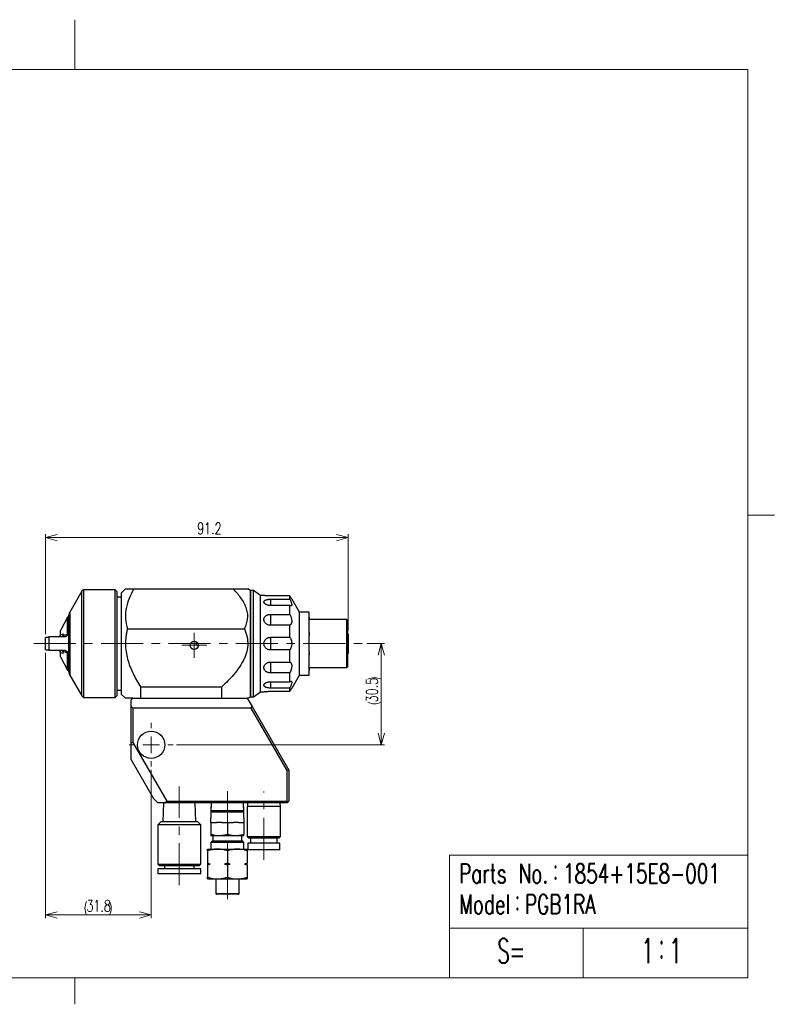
# Model space of a CAD drawing. Header units: millimetres. Extents: x 0 to 422, y 0 to 297.
# Tile 3 of 3: x 192 to 422, y 0 to 297. Entities that reach past the tile are written whole.
import ezdxf

# ---------------------------------------------------------------- set-up
doc = ezdxf.new("R2010")
doc.units = ezdxf.units.MM
doc.linetypes.add('CENTERX2', pattern=[20.32, 12.7, -2.54, 2.54, -2.54])
doc.styles.add('SLDTEXTSTYLE0', font='TXT', dxfattribs={"width": 0.5775, "bigfont": 'bigfont'})
doc.styles.add('SLDTEXTSTYLE1', font='TXT', dxfattribs={"width": 0.7, "bigfont": 'bigfont'})
doc.dimstyles.new('SLDDIMSTYLE0', dxfattribs={"dimtxt": 3.5, "dimasz": 3.5, "dimexe": 0, "dimexo": 0.0625, "dimgap": 0.875, "dimtad": 3, "dimdec": 8, "dimrnd": 1e-09, "dimzin": 12, "dimdsep": 46, "dimtxsty": 'SLDTEXTSTYLE1', "dimblk1": 'OPEN30', "dimblk2": 'OPEN30', "dimsah": 1, "dimcen": 0.09, "dimadec": 0, "dimazin": 3, "dimtfac": 1, "dimtdec": 1, "dimtofl": 0, "dimtmove": 0, "dimatfit": 3, "dimldrblk": 'OPEN30', "dimfxl": 1, "dimfrac": 2, "dimtolj": 1, "dimtzin": 12, "dimarcsym": 0})
doc.dimstyles.new('SLDDIMSTYLE1', dxfattribs={"dimtxt": 3.5, "dimasz": 3.5, "dimexe": 0, "dimexo": 0.0625, "dimgap": 0.875, "dimtad": 3, "dimdec": 1, "dimrnd": 1e-09, "dimzin": 12, "dimdsep": 46, "dimtxsty": 'SLDTEXTSTYLE1', "dimblk1": 'OPEN30', "dimblk2": 'OPEN30', "dimsah": 1, "dimcen": 0.09, "dimadec": 0, "dimazin": 3, "dimtfac": 1, "dimtdec": 1, "dimtofl": 0, "dimtmove": 0, "dimatfit": 3, "dimldrblk": 'OPEN30', "dimfxl": 1, "dimfrac": 2, "dimtolj": 1, "dimtzin": 12, "dimarcsym": 0})

# ---------------------------------------------------------------- blocks, each defined once
blk = doc.blocks.new('_Open30')
at = {"color": 0, "linetype": 'ByBlock', "lineweight": -2}
for p, q in [((-1, 0.267949), (0, 0)), ((0, 0), (-1, -0.267949)), ((0, 0), (-1, 0))]:
    blk.add_line(p, q, dxfattribs=at)
blk = doc.blocks.new('_D')
at = {"color": 7, "linetype": 'Continuous', "lineweight": 0}
for p, q in [((297.05, 108.8), (302.42, 108.8)), ((301.42, 108.8), (301.42, 78.3)), ((239.64, 78.3), (302.42, 78.3))]:
    blk.add_line(p, q, dxfattribs=at)
at = {"color": 7, "linetype": 'Continuous', "lineweight": 18}
for centre, start, end in [((299.38, 93.97), 63.4349, 116.5651), ((299.38, 95.18), 243.4349, 296.5651)]:
    blk.add_arc(centre, 4.55, start, end, dxfattribs=at)
at = {"color": 7, "linetype": 'Continuous', "lineweight": 18, "xscale": 3.5, "yscale": 3.5}
for p, rotation in [((301.42, 108.8), 90), ((301.42, 78.3), 270)]:
    blk.add_blockref('_Open30', p, dxfattribs=dict(at, rotation=rotation))
at = {"color": 7, "linetype": 'Continuous', "lineweight": 18, "insert": (296.9, 91.11), "char_height": 3.5, "attachment_point": 1, "rotation": 90, "style": 'SLDTEXTSTYLE1'}
blk.add_mtext('30.5', dxfattribs=at)
blk = doc.blocks.new('_D_1')
at = {"color": 7, "linetype": 'Continuous', "lineweight": 0}
for p, q in [((200.21, 105.97), (200.21, 25.95)), ((232.04, 70.7), (232.04, 25.95)), ((232.04, 26.95), (200.21, 26.95))]:
    blk.add_line(p, q, dxfattribs=at)
at = {"color": 7, "linetype": 'Continuous', "lineweight": 18}
for centre, start, end in [((216.63, 28.98), 153.4349, 206.5651), ((215.42, 28.98), 333.4349, 26.5651)]:
    blk.add_arc(centre, 4.55, start, end, dxfattribs=at)
at = {"color": 7, "linetype": 'Continuous', "lineweight": 18, "xscale": 3.5, "yscale": 3.5, "rotation": 180}
blk.add_blockref('_Open30', (200.21, 26.95), dxfattribs=at)
at = {"color": 7, "linetype": 'Continuous', "lineweight": 18, "xscale": 3.5, "yscale": 3.5}
blk.add_blockref('_Open30', (232.04, 26.95), dxfattribs=at)
at = {"color": 7, "linetype": 'Continuous', "lineweight": 18, "insert": (212.55, 31.46), "char_height": 3.5, "attachment_point": 1, "style": 'SLDTEXTSTYLE1'}
blk.add_mtext('31.8', dxfattribs=at)
blk = doc.blocks.new('_D_2')
at = {"color": 7, "linetype": 'Continuous', "lineweight": 0}
for p, q in [((200.21, 111.62), (200.21, 141.79)), ((291.42, 140.79), (200.21, 140.79)), ((291.42, 112.8), (291.42, 141.79))]:
    blk.add_line(p, q, dxfattribs=at)
at = {"color": 7, "linetype": 'Continuous', "lineweight": 18, "xscale": 3.5, "yscale": 3.5, "rotation": 180}
blk.add_blockref('_Open30', (200.21, 140.79), dxfattribs=at)
at = {"color": 7, "linetype": 'Continuous', "lineweight": 18, "xscale": 3.5, "yscale": 3.5}
blk.add_blockref('_Open30', (291.42, 140.79), dxfattribs=at)
at = {"color": 7, "linetype": 'Continuous', "lineweight": 18, "insert": (245.92, 145.3), "char_height": 3.5, "attachment_point": 1, "style": 'SLDTEXTSTYLE1'}
blk.add_mtext('91.2', dxfattribs=at)
blk = doc.blocks.new('SW_CENTERMARKSYMBOL_0')
at = {"color": 0, "linetype": 'Continuous', "lineweight": 18}
for p, q in [((0, 5), (0, 6.6)), ((-5, 0), (-6.6, 0)), ((0, 0), (-2.5, 0)), ((0, 0), (0, 2.5)), ((0, 0), (0, -2.5)), ((0, 0), (2.5, 0)), ((5, 0), (6.6, 0)), ((0, -5), (0, -6.6))]:
    blk.add_line(p, q, dxfattribs=at)
blk = doc.blocks.new('SW_CENTERMARKSYMBOL_1')
at = {"color": 0, "linetype": 'Continuous', "lineweight": 18}
for p, q in [((0, 2.5), (0, 3.75)), ((-2.5, 0), (-3.75, 0)), ((0, 0), (-2.5, 0)), ((0, 0), (0, 2.5)), ((0, 0), (0, -2.5)), ((0, 0), (2.5, 0)), ((2.5, 0), (3.75, 0)), ((0, -2.5), (0, -3.75))]:
    blk.add_line(p, q, dxfattribs=at)

msp = doc.modelspace()

# ---------------------------------------------------------------- linework, layer by layer
at = {"color": 178, "linetype": 'Continuous', "lineweight": 18}
for p, q in [((209, 282), (209, 297)), ((412, 147.5), (420, 147.5)), ((209, 8), (209, 0))]:
    msp.add_line(p, q, dxfattribs=at)
at = {"color": 7, "linetype": 'Continuous', "lineweight": 18}
for p, q in [((20, 282), (412, 282)), ((412, 8), (412, 282)), ((322, 45), (322, 8)), ((322, 45), (412, 45)), ((322, 23), (412, 23)), ((362.29771337, 23), (362.29771337, 8)), ((20, 8), (412, 8))]:
    msp.add_line(p, q, dxfattribs=at)
at = {"color": 7, "linetype": 'Continuous', "lineweight": 25}
for p, q in [((211.59405819, 125.04524442), (211.12085311, 124.57203934)), ((221.20826874, 125.04524442), (211.59405819, 125.04524442)), ((211.59405819, 125.04524442), (211.59405819, 92.54524442)), ((221.70826874, 124.54524442), (221.20826874, 125.04524442)), ((221.20826874, 124.74217437), (221.20826874, 125.04524442)), ((221.20826874, 92.54524442), (221.20826874, 124.74217437)), ((224.28624464, 125.29524442), (223.03624464, 124.04524442)), ((226.83880352, 125.29524442), (256.74905756, 125.29524442)), ((262.03624464, 124.79524442), (261.17021924, 125.29524442)), ((262.89402263, 124.79524442), (262.03624464, 124.79524442)), ((262.03624464, 92.79524442), (262.03624464, 124.79524442)), ((262.03624464, 124.79524442), (262.03624464, 108.79524442)), ((265.03624464, 123.29524442), (262.89402263, 124.79524442)), ((262.89402263, 92.79524442), (262.89402263, 124.79524442)), ((211.12085311, 124.57203934), (207.47621793, 118.25934603)), ((211.12085311, 124.27779478), (211.12085311, 124.57203934)), ((211.12085311, 93.0184495), (211.12085311, 124.27779478)), ((221.70826874, 124.54524442), (221.70826874, 124.2514996)), ((221.70826874, 124.2514996), (221.70826874, 93.04524442)), ((223.03624464, 122.79524442), (221.70826874, 122.79524442)), ((223.03624464, 124.04524442), (223.03624464, 108.79524442)), ((266.0389979, 123.29524442), (265.03624464, 123.29524442)), ((265.03624464, 94.29524442), (265.03624464, 123.29524442)), ((273.8494933, 123.17024442), (268.03624464, 123.17024442)), ((268.03624464, 122.19427736), (273.8494933, 122.19427736)), ((273.8494933, 122.19427736), (273.8494933, 123.17024442)), ((276.73624464, 118.29524442), (274.4230251, 122.3018582)), ((273.8494933, 120.29444184), (268.03624464, 120.29444184)), ((273.8494933, 117.62805024), (273.8494933, 120.29444184)), ((206.83510647, 116.79524442), (204.70826874, 112.79524442)), ((207.20826874, 116.79524442), (206.83510647, 116.79524442)), ((206.83510647, 111.66981518), (206.83510647, 116.79524442)), ((207.20826874, 100.3311428), (207.20826874, 117.25934603)), ((268.03624464, 117.62805024), (273.8494933, 117.62805024)), ((268.03624464, 117.62805024), (268.03624464, 114.3374386)), ((279.73524464, 118.29524442), (276.73624464, 118.29524442)), ((276.73624464, 99.29524442), (276.73624464, 118.29524442)), ((279.73524464, 118.29524442), (279.73524464, 118.2820774)), ((279.73624464, 118.2820774), (279.73524464, 118.2820774)), ((279.73524464, 116.76414615), (279.73624464, 116.76414615)), ((279.73524464, 116.76414615), (279.73524464, 116.1763609)), ((279.73624464, 116.1763609), (279.73524464, 116.1763609)), ((279.73624464, 116.76414615), (279.73624464, 118.2820774)), ((279.73624464, 116.1763609), (279.73624464, 116.76414615)), ((279.73624464, 112.20236529), (279.73624464, 116.1763609)), ((291.03624464, 116.04524442), (279.73624464, 116.04524442)), ((291.23624464, 115.84524442), (291.03624464, 116.04524442)), ((291.03624464, 101.54524442), (291.03624464, 116.04524442)), ((291.23624464, 115.84524442), (291.23624464, 101.74524442)), ((224.86830162, 113.21640609), (260.16206698, 113.21640609)), ((273.8494933, 114.3374386), (268.03624464, 114.3374386)), ((273.8494933, 110.69507994), (273.8494933, 114.3374386)), ((200.20826874, 106.96950054), (200.20826874, 110.62098829)), ((201.20826874, 110.79524442), (201.20826874, 106.79524442)), ((205.7766323, 110.79524442), (201.20826874, 110.79524442)), ((204.64796136, 111.35328996), (204.44484939, 110.79524442)), ((204.70826874, 111.44099573), (204.70826874, 112.79524442)), ((204.70826874, 110.79524442), (204.70826874, 111.44099573)), ((205.61543017, 111.64177122), (205.27282114, 111.09951754)), ((268.03624464, 110.69507994), (273.8494933, 110.69507994)), ((268.03624464, 110.69507994), (268.03624464, 106.8954089)), ((279.73524464, 112.20236529), (279.73624464, 112.20236529)), ((279.73524464, 112.20236529), (279.73524464, 111.25130877)), ((279.73624464, 111.58324412), (279.73524464, 111.58324412)), ((279.73624464, 111.25130877), (279.73524464, 111.25130877)), ((279.73624464, 111.58324412), (279.73624464, 112.20236529)), ((279.73624464, 106.33918006), (279.73624464, 111.25130877)), ((291.41624464, 111.79524442), (291.23624464, 111.79524442)), ((291.41624464, 111.79524442), (291.41624464, 108.79524442)), ((223.03624464, 108.79524442), (223.03624464, 93.54524442)), ((262.03624464, 108.79524442), (262.03624464, 92.79524442)), ((291.41624464, 108.79524442), (291.41624464, 105.79524442)), ((201.20826874, 106.79524442), (205.7766323, 106.79524442)), ((204.44484939, 106.79524442), (204.64796136, 106.23719887)), ((204.70826874, 106.14949311), (204.70826874, 106.79524442)), ((204.70826874, 104.79524442), (204.70826874, 106.14949311)), ((204.70826874, 104.79524442), (206.83510647, 100.79524442)), ((205.61543017, 105.94871762), (205.27282114, 106.49097129)), ((206.83510647, 100.79524442), (206.83510647, 105.92067366)), ((273.8494933, 106.8954089), (268.03624464, 106.8954089)), ((273.8494933, 103.25305024), (273.8494933, 106.8954089)), ((279.73524464, 106.33918006), (279.73624464, 106.33918006)), ((279.73524464, 106.33918006), (279.73524464, 105.38812355)), ((279.73524464, 106.00724472), (279.73624464, 106.00724472)), ((279.73624464, 105.38812355), (279.73524464, 105.38812355)), ((279.73624464, 105.38812355), (279.73624464, 106.00724472)), ((279.73624464, 101.41412794), (279.73624464, 105.38812355)), ((291.23624464, 105.79524442), (291.41624464, 105.79524442)), ((268.03624464, 103.25305024), (273.8494933, 103.25305024)), ((268.03624464, 103.25305024), (268.03624464, 99.9624386)), ((279.73524464, 101.41412794), (279.73624464, 101.41412794)), ((279.73524464, 101.41412794), (279.73524464, 100.82634269)), ((279.73624464, 101.54524442), (291.03624464, 101.54524442)), ((279.73624464, 100.82634269), (279.73624464, 101.41412794)), ((291.03624464, 101.54524442), (291.23624464, 101.74524442)), ((206.83510647, 100.79524442), (207.20826874, 100.79524442)), ((207.47621793, 99.3311428), (211.12085311, 93.0184495)), ((273.8494933, 99.9624386), (268.03624464, 99.9624386)), ((273.8494933, 97.296047), (273.8494933, 99.9624386)), ((274.4230251, 95.28863064), (276.73624464, 99.29524442)), ((276.73624464, 99.29524442), (279.73524464, 99.29524442)), ((279.73624464, 100.82634269), (279.73524464, 100.82634269)), ((279.73524464, 99.30841144), (279.73624464, 99.30841144)), ((279.73524464, 99.30841144), (279.73524464, 99.29524442)), ((279.73624464, 99.30841144), (279.73624464, 100.82634269)), ((228.78624464, 95.80486336), (228.78624464, 92.29524442)), ((228.78624464, 95.80486336), (253.3759906, 95.80486336)), ((253.3759906, 92.29524442), (253.3759906, 95.80486336)), ((268.03624464, 97.296047), (273.8494933, 97.296047)), ((273.8494933, 95.39621148), (268.03624464, 95.39621148)), ((273.8494933, 94.42024442), (273.8494933, 95.39621148)), ((211.12085311, 93.0184495), (211.59405819, 92.54524442)), ((211.59405819, 92.54524442), (221.20826874, 92.54524442)), ((221.20826874, 92.54524442), (221.70826874, 93.04524442)), ((221.70826874, 94.79524442), (223.03624464, 94.79524442)), ((223.03624464, 93.54524442), (224.28624464, 92.29524442)), ((226.53624464, 92.29524442), (226.03624464, 91.79524442)), ((226.53624464, 92.29524442), (261.03624464, 92.29524442)), ((261.03624464, 92.29524442), (262.47962031, 89.79524442)), ((261.17021924, 92.29524442), (262.03624464, 92.79524442)), ((262.03624464, 92.79524442), (262.89402263, 92.79524442)), ((262.89402263, 92.79524442), (265.03624464, 94.29524442)), ((265.03624464, 94.29524442), (266.0389979, 94.29524442)), ((268.03624464, 94.42024442), (273.8494933, 94.42024442)), ((226.03624464, 89.79524442), (226.03624464, 91.79524442)), ((226.03624464, 78.79524442), (226.03624464, 89.79524442)), ((226.03624464, 89.79524442), (226.53624464, 89.29524442)), ((226.53624464, 89.29524442), (226.53624464, 78.92921901)), ((262.19094518, 89.29524442), (226.53624464, 89.29524442)), ((262.19094518, 89.29524442), (262.47962031, 89.79524442)), ((273.03624464, 70.51063473), (262.19094518, 89.29524442)), ((262.47962031, 89.79524442), (273.53624464, 70.64460932)), ((226.53624464, 78.92921901), (226.03624464, 78.79524442)), ((226.03624464, 73.79524442), (226.03624464, 78.79524442)), ((226.53624464, 78.92921901), (236.71722462, 61.29524442)), ((232.85878544, 61.97825712), (226.03624464, 73.79524442)), ((273.53624464, 70.64460932), (273.03624464, 70.51063473)), ((273.03624464, 61.29524442), (273.03624464, 70.51063473)), ((273.53624464, 70.64460932), (273.53624464, 61.29524442)), ((232.85878544, 61.97825712), (234.04179814, 60.79524442)), ((236.42854949, 60.79524442), (234.04179814, 60.79524442)), ((235.72366548, 60.79524442), (235.54653958, 55.15900696)), ((236.42854949, 60.79524442), (236.71722462, 61.29524442)), ((273.03624464, 60.79524442), (236.42854949, 60.79524442)), ((236.71722462, 61.29524442), (273.03624464, 61.29524442)), ((245.52594971, 55.15900696), (245.34882381, 60.79524442)), ((250.13954002, 60.79524442), (249.95131799, 54.80592251)), ((250.15086145, 60.79524442), (250.07624496, 58.4209092)), ((259.99624433, 58.4209092), (259.92162784, 60.79524442)), ((260.12117129, 54.80592251), (259.93294927, 60.79524442)), ((261.0501182, 59.63844065), (261.03624464, 59.62456709)), ((261.03624464, 59.62456709), (261.03624464, 50.62456709)), ((268.53624464, 59.62456709), (261.03624464, 59.62456709)), ((261.08647222, 60.79524442), (261.0501182, 59.63844065)), ((268.52930786, 59.63844065), (261.0501182, 59.63844065)), ((271.02237109, 59.63844065), (268.52930786, 59.63844065)), ((271.03624464, 59.62456709), (268.53624464, 59.62456709)), ((271.02237109, 59.63844065), (270.98601706, 60.79524442)), ((271.03624464, 59.62456709), (271.02237109, 59.63844065)), ((271.03624464, 50.62456709), (271.03624464, 59.62456709)), ((273.28624464, 61.04524442), (273.03624464, 61.29524442)), ((273.28624464, 61.04524442), (273.03624464, 60.79524442)), ((273.53624464, 61.29524442), (273.28624464, 61.04524442)), ((250.07624496, 58.4209092), (250.54554452, 57.92115592)), ((250.07624496, 58.4209092), (259.99624433, 58.4209092)), ((259.52694476, 57.92115592), (250.54554452, 57.92115592)), ((259.52694476, 57.92115592), (259.99624433, 58.4209092)), ((235.03624464, 55.15900696), (234.03624464, 54.15900696)), ((234.03624464, 54.15900696), (234.03624464, 42.25900696)), ((240.53624464, 54.15900696), (234.03624464, 54.15900696)), ((235.03624464, 55.15900696), (240.53624464, 55.15900696)), ((240.53624464, 55.15900696), (246.03624464, 55.15900696)), ((247.03624464, 54.15900696), (240.53624464, 54.15900696)), ((247.03624464, 54.15900696), (246.03624464, 55.15900696)), ((247.03624464, 42.25900696), (247.03624464, 54.15900696)), ((250.03624464, 54.80592251), (249.95131799, 54.80592251)), ((250.03624464, 54.80592251), (250.03624464, 51.25250449)), ((250.03624464, 54.80592251), (251.73477145, 54.80592251)), ((253.33771783, 54.80592251), (251.73477145, 54.80592251)), ((253.33771783, 54.80592251), (255.03624464, 54.80592251)), ((255.03624464, 54.80592251), (255.03624464, 51.25250449)), ((255.03624464, 54.80592251), (256.73477145, 54.80592251)), ((258.33771783, 54.80592251), (256.73477145, 54.80592251)), ((258.33771783, 54.80592251), (260.03624464, 54.80592251)), ((260.03624464, 54.80592251), (260.03624464, 51.25250449)), ((260.12117129, 54.80592251), (260.03624464, 54.80592251)), ((252.53624464, 50.80592251), (250.03624464, 50.80592251)), ((250.68624464, 50.80592251), (250.68624464, 49.30592251)), ((257.53624464, 50.80592251), (252.53624464, 50.80592251)), ((260.03624464, 50.80592251), (257.53624464, 50.80592251)), ((259.38624464, 49.30592251), (259.38624464, 50.80592251)), ((261.03624464, 50.62456709), (261.53624464, 50.12456709)), ((261.03624464, 50.62456709), (271.03624464, 50.62456709)), ((270.53624464, 50.12456709), (271.03624464, 50.62456709)), ((250.53624464, 49.30592251), (250.03624464, 48.80592251)), ((250.03624464, 48.80592251), (250.03624464, 46.80592251)), ((260.03624464, 48.80592251), (250.03624464, 48.80592251)), ((250.53624464, 49.30592251), (259.53624464, 49.30592251)), ((260.03624464, 48.80592251), (259.53624464, 49.30592251)), ((260.03624464, 46.80592251), (260.03624464, 48.80592251)), ((261.18624464, 48.62456709), (261.18624464, 46.62456709)), ((268.46124464, 48.62456709), (261.18624464, 48.62456709)), ((270.53624464, 50.12456709), (261.53624464, 50.12456709)), ((262.03624464, 50.12456709), (262.03624464, 48.62456709)), ((270.88624464, 48.62456709), (268.46124464, 48.62456709)), ((270.03624464, 48.62456709), (270.03624464, 50.12456709)), ((270.88624464, 46.62456709), (270.88624464, 48.62456709)), ((249.03624464, 46.80592251), (252.03624464, 46.80592251)), ((249.03624464, 46.27002412), (249.03624464, 42.55314576)), ((252.03624464, 46.80592251), (258.03624464, 46.80592251)), ((255.03624464, 46.27002412), (255.03624464, 42.55314576)), ((258.03624464, 46.80592251), (261.03624464, 46.80592251)), ((261.03624464, 46.27002412), (261.03624464, 42.55314576)), ((268.46124464, 46.62456709), (261.18624464, 46.62456709)), ((270.88624464, 46.62456709), (268.46124464, 46.62456709)), ((234.03624464, 42.25900696), (234.53624464, 41.75900696)), ((234.03624464, 42.25900696), (247.03624464, 42.25900696)), ((246.53624464, 41.75900696), (234.53624464, 41.75900696)), ((236.03624464, 41.75900696), (236.03624464, 40.85900696)), ((245.03624464, 40.85900696), (245.03624464, 41.75900696)), ((246.53624464, 41.75900696), (247.03624464, 42.25900696)), ((249.87118113, 42.30592251), (249.03624464, 42.55314576)), ((249.03624464, 42.55314576), (249.03624464, 42.30592251)), ((249.87118113, 42.30592251), (249.03624464, 42.30592251)), ((249.03624464, 42.30592251), (249.03624464, 42.05869926)), ((249.03624464, 42.05869926), (249.03624464, 38.34182089)), ((254.20130815, 42.30592251), (255.03624464, 42.05869926)), ((255.87118113, 42.30592251), (254.20130815, 42.30592251)), ((255.87118113, 42.30592251), (255.03624464, 42.55314576)), ((255.03624464, 42.05869926), (255.03624464, 38.34182089)), ((260.20130815, 42.30592251), (261.03624464, 42.05869926)), ((261.03624464, 42.30592251), (260.20130815, 42.30592251)), ((261.03624464, 42.30592251), (261.03624464, 42.55314576)), ((261.03624464, 42.05869926), (261.03624464, 42.30592251)), ((261.03624464, 42.05869926), (261.03624464, 38.34182089)), ((234.03624464, 40.85900696), (234.03624464, 39.35900696)), ((240.53624464, 40.85900696), (234.03624464, 40.85900696)), ((240.53624464, 39.35900696), (234.03624464, 39.35900696)), ((247.03624464, 40.85900696), (240.53624464, 40.85900696)), ((247.03624464, 39.35900696), (240.53624464, 39.35900696)), ((247.03624464, 39.35900696), (247.03624464, 40.85900696)), ((249.03624464, 37.80592251), (252.03624464, 37.80592251)), ((251.53624464, 37.80592251), (251.53624464, 33.40592251)), ((252.03624464, 37.80592251), (258.03624464, 37.80592251)), ((258.03624464, 37.80592251), (261.03624464, 37.80592251)), ((258.53624464, 33.40592251), (258.53624464, 37.80592251)), ((258.33624464, 33.20592251), (251.73624464, 33.20592251))]:
    msp.add_line(p, q, dxfattribs=at)
at = {"color": 8, "linetype": 'Continuous', "lineweight": 25}
for p, q in [((268.03624464, 122.19427736), (268.03624464, 120.29444184)), ((207.47621793, 118.25934603), (207.47621793, 118.08283614)), ((207.47621793, 118.08283614), (207.47621793, 99.3311428)), ((204.64796136, 110.79524442), (204.64796136, 111.35328996)), ((204.64796136, 106.23719887), (204.64796136, 106.79524442)), ((268.03624464, 97.296047), (268.03624464, 95.39621148)), ((251.53624464, 33.40592251), (258.53624464, 33.40592251))]:
    msp.add_line(p, q, dxfattribs=at)
at = {"color": 7, "linetype": 'CENTERX2', "lineweight": 18}
for p, q in [((196.61896761, 108.79524442), (296.05162137, 108.79524442)), ((240.53624464, 35.90073349), (240.53624464, 65.68656593)), ((255.03624464, 64.31831214), (255.03624464, 31.69072184)), ((266.03624464, 43.58400476), (266.03624464, 64.21306185))]:
    msp.add_line(p, q, dxfattribs=at)
at = {"color": 7, "linetype": 'Continuous', "lineweight": 25}
for centre, radius in [((245.03624464, 108.29524442), 1.25), ((232.03624464, 78.29524442), 4.1)]:
    msp.add_circle(centre, radius, dxfattribs=at)
for centre, radius, start, end in [((209.20826874, 117.25934603), 2, 150, 180), ((203.70826874, 111.69531011), 1, 340, 0), ((203.70826874, 105.89517873), 1, 0, 20), ((209.20826874, 100.3311428), 2, 180, 210), ((251.73624464, 33.40592251), 0.2, 180, 270), ((258.33624464, 33.40592251), 0.2, 270, 0)]:
    msp.add_arc(centre, radius, start, end, dxfattribs=at)
for start_param, end_param in [(0.0429926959, 0.3801536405), (2.7614390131, 3.0985999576)]:
    msp.add_ellipse((205.73426966, 108.79524442), major_axis=(0, 2.84915955), ratio=0.9704723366, start_param=start_param, end_param=end_param, dxfattribs=at)
for points, knots in [([(226.83880352, 125.29524442), (226.2985525, 124.35950219), (225.81757825, 123.40829599), (225.02437406, 121.46186198), (224.71235615, 120.46657887), (224.46758446, 119.18458233), (224.42591192, 118.92628336), (224.35815682, 118.40561835), (224.33202662, 118.14235413), (224.27892576, 117.35312813), (224.2771948, 116.82977432), (224.36998072, 115.26785177), (224.56314575, 114.23747752), (224.86830162, 113.21640609)], [0, 0, 0, 0, 0.25, 0.25, 0.5, 0.5, 0.5625, 0.5625, 0.625, 0.625, 0.75, 0.75, 1, 1, 1, 1]), ([(224.29283326, 125.29524442), (224.29265331, 125.29524442), (224.29219323, 125.29524442), (224.36000526, 125.29524442), (224.48665101, 125.29524442), (224.67358287, 125.29524442), (224.91710843, 125.29524442), (225.21441908, 125.29524442), (225.55912083, 125.29524442), (225.94767835, 125.29524442), (226.37329432, 125.29524442), (226.68364608, 125.29524442), (226.83880352, 125.29524442)], [0, 0, 0, 0, 0.0647210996, 0.1654748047, 0.2663207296, 0.3670917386, 0.4716329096, 0.5762489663, 0.6808167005, 0.7871904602, 0.8936078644, 1, 1, 1, 1]), ([(260.16206698, 113.21640609), (260.42483909, 113.72404283), (260.64442448, 114.24214997), (260.89454736, 115.03852566), (260.96468681, 115.30719294), (261.07579714, 115.85159926), (261.11686493, 116.12895687), (261.1911167, 116.95937847), (261.17587569, 117.50852277), (261.06082646, 118.32587415), (261.00714815, 118.59726626), (260.87032761, 119.13801615), (260.78676923, 119.40818628), (260.30927801, 120.72858277), (259.73700091, 121.70933499), (258.36992477, 123.58247231), (257.58663415, 124.45766783), (256.74905756, 125.29524442)], [0, 0, 0, 0, 0.125, 0.125, 0.1875, 0.1875, 0.25, 0.25, 0.375, 0.375, 0.4375, 0.4375, 0.5, 0.5, 0.75, 0.75, 1, 1, 1, 1]), ([(256.74905756, 125.29524442), (256.93746416, 125.29524442), (257.35151306, 125.29524442), (257.96219267, 125.29524442), (258.57645561, 125.29524442), (259.10599048, 125.29524442), (259.55565484, 125.29524442), (259.93139328, 125.29524442), (260.26863336, 125.29524442), (260.56771895, 125.29524442), (260.81806124, 125.29524442), (261.0143041, 125.29524442), (261.13121498, 125.29524442), (261.18105867, 125.29524442), (261.16831508, 125.29524442), (261.16738509, 125.29524442)], [0, 0, 0, 0, 0.0811712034, 0.1783846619, 0.2756292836, 0.3728096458, 0.447626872, 0.5225456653, 0.5974199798, 0.6721764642, 0.7514449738, 0.8307000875, 0.912148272, 0.9935888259, 1, 1, 1, 1]), ([(268.03624464, 123.17024442), (267.92211448, 123.17095688), (267.69064247, 123.17240185), (267.3542951, 123.18373474), (267.03382057, 123.20064277), (266.74622656, 123.22149584), (266.4948368, 123.24395523), (266.29619423, 123.26455309), (266.1479737, 123.28153371), (266.06434756, 123.29172133), (266.02955389, 123.29607657), (266.03810121, 123.29501343), (266.0389979, 123.2949019)], [0, 0, 0, 0, 0.1116353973, 0.2264122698, 0.3380943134, 0.4531064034, 0.5629430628, 0.6762857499, 0.7808035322, 0.8886536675, 0.9883188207, 1, 1, 1, 1]), ([(268.03624464, 120.29444184), (267.92051872, 120.29789722), (267.68907497, 120.30480775), (267.35109434, 120.3585764), (267.03247941, 120.44323044), (266.74332119, 120.5569909), (266.49403535, 120.69531959), (266.29390699, 120.84921554), (266.14874458, 121.01292554), (266.05990384, 121.17695612), (266.02804941, 121.33786252), (266.04861697, 121.48996131), (266.12137188, 121.63123743), (266.24087208, 121.75995189), (266.4063444, 121.87388677), (266.61432037, 121.97330677), (266.8611232, 122.0553686), (267.1444174, 122.12068201), (267.45566847, 122.1661235), (267.75805861, 122.19057036), (267.95324446, 122.19317133), (268.03624464, 122.19427736)], [0, 0, 0, 0, 0.0566027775, 0.1132016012, 0.1698783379, 0.2265433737, 0.282342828, 0.3381266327, 0.3912204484, 0.4443040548, 0.494888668, 0.5454728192, 0.5949798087, 0.6444938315, 0.6947194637, 0.7449555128, 0.7972701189, 0.8495946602, 0.9044864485, 0.9593841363, 1, 1, 1, 1]), ([(274.42251986, 122.3015665), (274.4221783, 122.30206243), (274.42141709, 122.3031677), (274.37767659, 122.36721423), (274.30457366, 122.47509786), (274.2010638, 122.62954278), (274.08461549, 122.80595363), (273.96574614, 122.9885274), (273.88836609, 123.10948161), (273.8494933, 123.17024442)], [0, 0, 0, 0, 0.1248281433, 0.2781964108, 0.435698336, 0.5958186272, 0.7595628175, 0.8792134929, 1, 1, 1, 1]), ([(273.8494933, 122.19427736), (273.91150244, 122.06523422), (274.03547553, 121.80724201), (274.17552046, 121.47368091), (274.27736644, 121.19669299), (274.34743093, 120.97308898), (274.40311634, 120.74679383), (274.43169748, 120.53344476), (274.42323104, 120.35606521), (274.37795234, 120.23600455), (274.30373464, 120.16552268), (274.2005693, 120.14383359), (274.08396185, 120.16745899), (273.96556308, 120.21946328), (273.88818519, 120.26944771), (273.8494933, 120.29444184)], [0, 0, 0, 0, 0.097303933, 0.1945369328, 0.2598613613, 0.3254276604, 0.390684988, 0.4765588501, 0.5624227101, 0.6401204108, 0.7178512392, 0.7987939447, 0.8797805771, 0.9398856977, 1, 1, 1, 1]), ([(268.03624464, 114.3374386), (267.92051872, 114.34266421), (267.68907497, 114.35311507), (267.35109434, 114.43493387), (267.03247941, 114.56459073), (266.74332119, 114.74072406), (266.49403535, 114.95796655), (266.29390699, 115.2037717), (266.14874458, 115.47071982), (266.05990384, 115.74395339), (266.02804941, 116.01870495), (266.04861697, 116.28468419), (266.12137188, 116.53836718), (266.24087208, 116.77525175), (266.4063444, 116.99045208), (266.61432037, 117.18268679), (266.8611232, 117.34498389), (267.1444174, 117.47669706), (267.45566847, 117.56970583), (267.75805861, 117.62036148), (267.95324446, 117.62575621), (268.03624464, 117.62805024)], [0, 0, 0, 0, 0.05660277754, 0.11320160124, 0.1698783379, 0.2265433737, 0.28234282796, 0.33812663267, 0.39122044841, 0.44430405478, 0.49488866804, 0.54547281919, 0.59497980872, 0.64449383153, 0.69471946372, 0.74495551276, 0.79727011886, 0.84959466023, 0.90448644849, 0.95938413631, 1, 1, 1, 1]), ([(273.8494933, 117.62805024), (273.91150244, 117.50119222), (274.03547553, 117.24756866), (274.17552046, 116.8821138), (274.27736644, 116.55484914), (274.34743093, 116.27136923), (274.40311634, 115.96125445), (274.43169748, 115.63355717), (274.42323104, 115.31389038), (274.37795234, 115.03967857), (274.30373464, 114.80804599), (274.2005693, 114.61651942), (274.08396185, 114.48079426), (273.96556308, 114.38899581), (273.88818519, 114.35462521), (273.8494933, 114.3374386)], [0, 0, 0, 0, 0.09730393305, 0.19453693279, 0.25986136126, 0.3254276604, 0.39068498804, 0.47655885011, 0.56242271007, 0.64012041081, 0.71785123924, 0.7987939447, 0.87978057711, 0.93988569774, 1, 1, 1, 1]), ([(224.86830162, 113.21640609), (224.77186383, 112.84379908), (224.68547773, 112.465697), (224.53719223, 111.70769841), (224.47527969, 111.32820357), (224.32777652, 110.18816985), (224.28060414, 109.42607432), (224.29296408, 107.89755978), (224.35286186, 107.12881355), (224.57627152, 105.59693421), (224.73726191, 104.84686043), (225.34130244, 102.63561345), (225.90392188, 101.2129317), (226.89998464, 99.12788356), (227.2553407, 98.44609652), (227.997899, 97.10892196), (228.38573928, 96.45231262), (228.78624464, 95.80486336)], [0, 0, 0, 0, 0.0625, 0.0625, 0.125, 0.125, 0.25, 0.25, 0.375, 0.375, 0.5, 0.5, 0.75, 0.75, 0.875, 0.875, 1, 1, 1, 1]), ([(260.16206698, 113.21640609), (260.33353158, 112.83391828), (260.48935627, 112.43969815), (260.75768158, 111.63636452), (260.8692249, 111.23056844), (261.04238086, 110.40986119), (261.10398601, 109.99494866), (261.17265322, 109.15516649), (261.17929111, 108.72728576), (261.11437466, 107.46304523), (260.96017475, 106.63898596), (260.58883103, 105.42659207), (260.44169582, 105.02718307), (260.11394386, 104.25236094), (259.93262546, 103.8744681), (259.34551408, 102.76433966), (258.89701633, 102.0554078), (258.16428762, 101.02474189), (257.91014493, 100.68712222), (257.39005877, 100.02762632), (257.12344497, 99.70480525), (255.76324994, 98.11929626), (254.59133664, 96.93918633), (253.3759906, 95.80486336)], [0, 0, 0, 0, 0.0625, 0.0625, 0.125, 0.125, 0.1875, 0.1875, 0.25, 0.25, 0.375, 0.375, 0.4375, 0.4375, 0.5, 0.5, 0.625, 0.625, 0.6875, 0.6875, 0.75, 0.75, 1, 1, 1, 1]), ([(200.20826874, 110.62098829), (200.21095193, 110.63067324), (200.21639597, 110.65032347), (200.2602243, 110.67884423), (200.32962878, 110.70597667), (200.42394579, 110.730443), (200.5414827, 110.75197953), (200.67678105, 110.76960351), (200.8284376, 110.78301922), (201.0057227, 110.79305024), (201.13556797, 110.79445685), (201.20826874, 110.79524442)], [0, 0, 0, 0, 0.1063485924, 0.2157753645, 0.3221257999, 0.4315728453, 0.5376923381, 0.6469095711, 0.7526737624, 0.8615212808, 1, 1, 1, 1]), ([(205.27282114, 111.09951754), (205.22901976, 111.03162193), (205.16220634, 110.92805583), (205.07502726, 110.82926886), (205.04500083, 110.79524442)], [0, 0, 0, 0, 0.6555776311, 1, 1, 1, 1]), ([(205.27282114, 111.09951754), (205.46137912, 111.17098428), (205.97851867, 111.3669891), (206.50230295, 111.55216047), (206.83510647, 111.66981518)], [0, 0, 0, 0, 0.3646172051, 1, 1, 1, 1]), ([(206.83510647, 111.66981518), (206.8327737, 111.62562496), (206.8281085, 111.53725077), (206.7913274, 111.40734529), (206.73280441, 111.28461555), (206.65337573, 111.17138633), (206.55546567, 111.07082953), (206.43813976, 110.98090632), (206.30299025, 110.9056425), (206.14374704, 110.84459623), (205.96707276, 110.80334387), (205.84011897, 110.79794451), (205.7766323, 110.79524442)], [0, 0, 0, 0, 0.0909598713, 0.1819069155, 0.272793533, 0.3637148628, 0.4560537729, 0.5484393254, 0.6519902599, 0.7555890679, 0.8777757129, 1, 1, 1, 1]), ([(268.03624464, 106.8954089), (267.92051872, 106.90100454), (267.68907497, 106.91219543), (267.35109434, 107.0001411), (267.03247941, 107.14005933), (266.74332119, 107.33137076), (266.49403535, 107.56931709), (266.29390699, 107.84116814), (266.14874458, 108.13982585), (266.05990384, 108.44904971), (266.02804941, 108.76402697), (266.04861697, 109.07261773), (266.12137188, 109.37073344), (266.24087208, 109.65231509), (266.4063444, 109.91111811), (266.61432037, 110.1446584), (266.8611232, 110.3437034), (267.1444174, 110.50652388), (267.45566847, 110.62217831), (267.75805861, 110.68546961), (267.95324446, 110.69221258), (268.03624464, 110.69507994)], [0, 0, 0, 0, 0.05660277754, 0.11320160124, 0.1698783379, 0.2265433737, 0.28234282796, 0.33812663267, 0.39122044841, 0.44430405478, 0.49488866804, 0.54547281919, 0.59497980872, 0.64449383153, 0.69471946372, 0.74495551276, 0.79727011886, 0.84959466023, 0.90448644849, 0.95938413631, 1, 1, 1, 1]), ([(273.8494933, 110.69507994), (273.91150244, 110.60439854), (274.03547553, 110.42310185), (274.17552046, 110.12367657), (274.27736644, 109.83382546), (274.34743093, 109.56642787), (274.40311634, 109.25558847), (274.43169748, 108.9013492), (274.42323104, 108.52504962), (274.37795234, 108.17016149), (274.30373464, 107.83944397), (274.2005693, 107.52939932), (274.08396185, 107.27069104), (273.96556308, 107.05968717), (273.88818519, 106.95017111), (273.8494933, 106.8954089)], [0, 0, 0, 0, 0.097303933, 0.1945369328, 0.2598613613, 0.3254276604, 0.390684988, 0.4765588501, 0.5624227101, 0.6401204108, 0.7178512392, 0.7987939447, 0.8797805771, 0.9398856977, 1, 1, 1, 1]), ([(201.20826874, 106.79524442), (201.15297851, 106.79570745), (201.04079298, 106.79664695), (200.87798623, 106.80420495), (200.72312368, 106.81616027), (200.58328354, 106.83240631), (200.45995217, 106.85265782), (200.35850508, 106.87603418), (200.28084758, 106.90228921), (200.22148604, 106.93345595), (200.21305647, 106.95644405), (200.20826874, 106.96950054)], [0, 0, 0, 0, 0.1054279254, 0.2139163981, 0.3193434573, 0.4278208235, 0.5333852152, 0.6419936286, 0.7478710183, 0.8567988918, 1, 1, 1, 1]), ([(246.26562187, 108.07343639), (246.18796589, 108.1021386), (246.03112337, 108.16010873), (245.8790099, 108.30981033), (245.78917046, 108.45212506), (245.72429184, 108.60868536), (245.69643049, 108.81992774), (245.73642893, 109.05344106), (245.81833653, 109.17493608), (245.85350855, 109.22710738)], [0, 0, 0, 0, 0.1710477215, 0.3454666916, 0.4323547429, 0.5217861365, 0.696565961, 0.8697020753, 1, 1, 1, 1]), ([(245.85341086, 109.23690011), (245.85053503, 109.23350857), (245.81958069, 109.19700337), (245.77771209, 109.11567799), (245.73145089, 108.99408986), (245.71137815, 108.88556294), (245.70952267, 108.81868875), (245.70889437, 108.7960441)], [0, 0, 0, 0, 0.0287534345, 0.3094909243, 0.5787977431, 0.8573743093, 1, 1, 1, 1]), ([(205.27282114, 106.49097129), (205.22901976, 106.55886691), (205.16220634, 106.66243301), (205.07502726, 106.76121998), (205.04500083, 106.79524442)], [0, 0, 0, 0, 0.6555776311, 1, 1, 1, 1]), ([(206.83510647, 105.92067366), (206.50230295, 106.03832836), (205.97851867, 106.22349973), (205.46137912, 106.41950456), (205.27282114, 106.49097129)], [0, 0, 0, 0, 0.6353827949, 1, 1, 1, 1]), ([(205.7766323, 106.79524442), (205.84442035, 106.79215494), (205.97996992, 106.7859772), (206.17839472, 106.73641425), (206.36529853, 106.65593688), (206.51960128, 106.5525709), (206.63864492, 106.43666986), (206.7267355, 106.31775555), (206.79044165, 106.18617639), (206.82873494, 106.05193473), (206.83307358, 105.96255356), (206.83510647, 105.92067366)], [0, 0, 0, 0, 0.1305247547, 0.26099843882, 0.39220608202, 0.52327449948, 0.62073205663, 0.71813082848, 0.8159584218, 0.91376657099, 1, 1, 1, 1]), ([(268.03624464, 99.9624386), (267.92051872, 99.96690492), (267.68907497, 99.97583726), (267.35109434, 100.04634482), (267.03247941, 100.15903344), (266.74332119, 100.31426122), (266.49403535, 100.50915387), (266.29390699, 100.73420855), (266.14874458, 100.98455076), (266.05990384, 101.24690862), (266.02804941, 101.51771368), (266.04861697, 101.78622931), (266.12137188, 102.04889788), (266.24087208, 102.29972703), (266.4063444, 102.53278668), (266.61432037, 102.74505563), (266.8611232, 102.92751458), (267.1444174, 103.07781475), (267.45566847, 103.18512533), (267.75805861, 103.24409343), (267.95324446, 103.25037787), (268.03624464, 103.25305024)], [0, 0, 0, 0, 0.05660277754, 0.11320160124, 0.1698783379, 0.2265433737, 0.28234282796, 0.33812663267, 0.39122044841, 0.44430405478, 0.49488866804, 0.54547281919, 0.59497980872, 0.64449383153, 0.69471946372, 0.74495551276, 0.79727011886, 0.84959466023, 0.90448644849, 0.95938413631, 1, 1, 1, 1]), ([(273.8494933, 103.25305024), (273.91150244, 103.22284347), (274.03547553, 103.16245195), (274.17552046, 103.00928702), (274.27736644, 102.83451484), (274.34743093, 102.65484853), (274.40311634, 102.42657367), (274.43169748, 102.14071054), (274.42323104, 101.80860734), (274.37795234, 101.46813489), (274.30373464, 101.12694792), (274.2005693, 100.78146139), (274.08396185, 100.46909067), (273.96556308, 100.19541969), (273.88818519, 100.04010291), (273.8494933, 99.9624386)], [0, 0, 0, 0, 0.097303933, 0.1945369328, 0.2598613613, 0.3254276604, 0.390684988, 0.4765588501, 0.5624227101, 0.6401204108, 0.7178512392, 0.7987939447, 0.8797805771, 0.9398856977, 1, 1, 1, 1]), ([(268.03624464, 95.39621148), (267.92051872, 95.39835174), (267.68907497, 95.40263211), (267.35109434, 95.43680912), (267.03247941, 95.49207331), (266.74332119, 95.56962427), (266.49403535, 95.66924192), (266.29390699, 95.78719701), (266.14874458, 95.92214473), (266.05990384, 96.06733801), (266.02804941, 96.22140887), (266.04861697, 96.37790083), (266.12137188, 96.53474042), (266.24087208, 96.68760761), (266.4063444, 96.83247575), (266.61432037, 96.96659605), (266.8611232, 97.08357922), (267.1444174, 97.18108629), (267.45566847, 97.25129922), (267.75805861, 97.29014367), (267.95324446, 97.29428567), (268.03624464, 97.296047)], [0, 0, 0, 0, 0.0566027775, 0.1132016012, 0.1698783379, 0.2265433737, 0.282342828, 0.3381266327, 0.3912204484, 0.4443040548, 0.494888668, 0.5454728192, 0.5949798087, 0.6444938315, 0.6947194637, 0.7449555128, 0.7972701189, 0.8495946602, 0.9044864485, 0.9593841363, 1, 1, 1, 1]), ([(273.8494933, 97.296047), (273.91150244, 97.33440874), (274.03547553, 97.41110425), (274.17552046, 97.44524008), (274.27736644, 97.43237689), (274.34743093, 97.38858331), (274.40311634, 97.30403906), (274.43169748, 97.16314886), (274.42323104, 96.96422883), (274.37795234, 96.72940136), (274.30373464, 96.46916572), (274.2005693, 96.18081015), (274.08396185, 95.89847647), (273.96556308, 95.6354683), (273.88818519, 95.47596781), (273.8494933, 95.39621148)], [0, 0, 0, 0, 0.097303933, 0.1945369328, 0.2598613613, 0.3254276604, 0.390684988, 0.4765588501, 0.5624227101, 0.6401204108, 0.7178512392, 0.7987939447, 0.8797805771, 0.9398856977, 1, 1, 1, 1]), ([(273.8494933, 94.42024442), (273.91074194, 94.51573634), (274.03481162, 94.70917166), (274.19152466, 94.94668982), (274.29676045, 95.10375505), (274.36013769, 95.19739573), (274.40338011, 95.26095951), (274.42936592, 95.29893305), (274.42379221, 95.29078285), (274.42251986, 95.28892234)], [0, 0, 0, 0, 0.1920733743, 0.3890776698, 0.5814784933, 0.6814074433, 0.7813240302, 0.950081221, 1, 1, 1, 1]), ([(226.52514856, 92.29524442), (226.51297468, 92.29524442), (226.3001031, 92.29524442), (225.9748575, 92.29524442), (225.55179385, 92.29524442), (225.21177594, 92.29524442), (224.91585511, 92.29524442), (224.6756515, 92.29524442), (224.49200728, 92.29524442), (224.36645575, 92.29524442), (224.29462467, 92.29524442), (224.29309176, 92.29524442), (224.29243179, 92.29524442)], [0, 0, 0, 0, 0.0088923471, 0.1554909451, 0.2676655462, 0.3799522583, 0.4921970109, 0.6043143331, 0.7096492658, 0.8150576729, 0.9203758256, 1, 1, 1, 1]), ([(261.16729498, 92.29524442), (261.16825104, 92.29524442), (261.18101623, 92.29524442), (261.1457894, 92.29524442), (261.07549507, 92.29524442), (261.04734072, 92.29524442)], [0, 0, 0, 0, 0.0462873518, 0.6180181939, 1, 1, 1, 1]), ([(266.0389979, 94.29558693), (266.04201901, 94.29596797), (266.04828181, 94.29675788), (266.12138862, 94.30575586), (266.23952557, 94.31957067), (266.405307, 94.33747928), (266.61244921, 94.35743436), (266.85977702, 94.37771833), (267.14190067, 94.39619211), (267.45410885, 94.41068131), (267.75658275, 94.41895603), (267.95324946, 94.41986206), (268.03624464, 94.42024442)], [0, 0, 0, 0, 0.0909945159, 0.1886324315, 0.2890281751, 0.388155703, 0.4899415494, 0.593211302, 0.6992086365, 0.8075299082, 0.9187758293, 1, 1, 1, 1]), ([(252.53624464, 50.80592251), (252.47700376, 50.80642487), (252.22287613, 50.80857989), (251.77421075, 50.84240016), (251.19106579, 50.93463728), (250.61052549, 51.07055953), (250.22768393, 51.19185226), (250.03624464, 51.25250449)], [0, 0, 0, 0, 0.0700286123, 0.3004041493, 0.5308156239, 0.7653851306, 1, 1, 1, 1]), ([(250.03624464, 51.25250449), (250.03624464, 51.19933111), (250.03624464, 51.09475419), (250.03624464, 50.97124391), (250.03624464, 50.87811858), (250.03624464, 50.8176417), (250.03624464, 50.80982881), (250.03624464, 50.80592251)], [0, 0, 0, 0, 0.2043742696, 0.4019460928, 0.5994927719, 0.7997539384, 1, 1, 1, 1]), ([(255.03624464, 51.25250449), (254.83408133, 51.18857556), (254.42980113, 51.06073237), (253.80867419, 50.92013188), (253.17673311, 50.82456205), (252.74972809, 50.81213532), (252.53624464, 50.80592251)], [0, 0, 0, 0, 0.24771118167, 0.49536549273, 0.74770528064, 1, 1, 1, 1]), ([(257.53624464, 50.80592251), (257.47700376, 50.80642487), (257.22287613, 50.80857989), (256.77421075, 50.84240016), (256.19106579, 50.93463728), (255.61052549, 51.07055953), (255.22768393, 51.19185226), (255.03624464, 51.25250449)], [0, 0, 0, 0, 0.0700286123, 0.3004041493, 0.5308156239, 0.7653851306, 1, 1, 1, 1]), ([(260.03624464, 51.25250449), (259.83408133, 51.18857556), (259.42980113, 51.06073237), (258.80867419, 50.92013188), (258.17673311, 50.82456205), (257.74972809, 50.81213532), (257.53624464, 50.80592251)], [0, 0, 0, 0, 0.24771118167, 0.49536549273, 0.74770528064, 1, 1, 1, 1]), ([(260.03624464, 50.80592251), (260.03624464, 50.80971758), (260.03624464, 50.817308), (260.03624464, 50.87666149), (260.03624464, 50.96954134), (260.03624464, 51.09402045), (260.03624464, 51.19933312), (260.03624464, 51.25250449)], [0, 0, 0, 0, 0.1974043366, 0.394822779, 0.5952110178, 0.7956258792, 1, 1, 1, 1]), ([(252.03624464, 46.80592251), (251.9651452, 46.8053195), (251.66018417, 46.80273305), (251.12178047, 46.76214635), (250.42201436, 46.65146147), (249.72537388, 46.48835575), (249.26596919, 46.34280602), (249.03624464, 46.27002412)], [0, 0, 0, 0, 0.0700388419, 0.3004119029, 0.5308209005, 0.76538777, 1, 1, 1, 1]), ([(249.03624464, 46.27002412), (249.03624464, 46.34066775), (249.03624464, 46.47099528), (249.03624464, 46.61842785), (249.03624464, 46.7241738), (249.03624464, 46.79267381), (249.03624464, 46.80150638), (249.03624464, 46.80592251)], [0, 0, 0, 0, 0.2272057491, 0.4191625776, 0.6110969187, 0.8055550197, 1, 1, 1, 1]), ([(255.03624464, 46.27002412), (254.79364867, 46.34673884), (254.30851242, 46.50015067), (253.5631601, 46.66887126), (252.80483081, 46.78355506), (252.29242478, 46.79846714), (252.03624464, 46.80592251)], [0, 0, 0, 0, 0.24771118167, 0.49536549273, 0.74770528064, 1, 1, 1, 1]), ([(258.03624464, 46.80592251), (257.9651452, 46.8053195), (257.66018417, 46.80273305), (257.12178047, 46.76214635), (256.42201436, 46.65146147), (255.72537388, 46.48835575), (255.26596919, 46.34280602), (255.03624464, 46.27002412)], [0, 0, 0, 0, 0.0700388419, 0.3004119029, 0.5308209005, 0.76538777, 1, 1, 1, 1]), ([(261.03624464, 46.27002412), (260.79364867, 46.34673884), (260.30851242, 46.50015067), (259.5631601, 46.66887126), (258.80483081, 46.78355506), (258.29242478, 46.79846714), (258.03624464, 46.80592251)], [0, 0, 0, 0, 0.2477111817, 0.4953654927, 0.7477052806, 1, 1, 1, 1]), ([(261.03624464, 46.80592251), (261.03624464, 46.80162643), (261.03624464, 46.79303399), (261.03624464, 46.72575127), (261.03624464, 46.62027653), (261.03624464, 46.47180715), (261.03624464, 46.34066494), (261.03624464, 46.27002412)], [0, 0, 0, 0, 0.1918092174, 0.3836307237, 0.5782006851, 0.7727943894, 1, 1, 1, 1]), ([(249.03624464, 42.05869926), (249.21538789, 42.11648372), (249.49220143, 42.20577272), (249.77233826, 42.27980213), (249.87118113, 42.30592251)], [0, 0, 0, 0, 0.6471621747, 1, 1, 1, 1]), ([(255.03624464, 42.55314576), (254.85710139, 42.4953613), (254.58028786, 42.4060723), (254.30015102, 42.33204288), (254.20130815, 42.30592251)], [0, 0, 0, 0, 0.6471621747, 1, 1, 1, 1]), ([(255.03624464, 42.05869926), (255.21538789, 42.11648372), (255.49220143, 42.20577272), (255.77233826, 42.27980213), (255.87118113, 42.30592251)], [0, 0, 0, 0, 0.6471621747, 1, 1, 1, 1]), ([(261.03624464, 42.55314576), (260.85710139, 42.4953613), (260.58028786, 42.4060723), (260.30015102, 42.33204288), (260.20130815, 42.30592251)], [0, 0, 0, 0, 0.6471621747, 1, 1, 1, 1]), ([(249.03624464, 38.34182089), (249.27884061, 38.26510617), (249.76397686, 38.11169434), (250.50932919, 37.94297376), (251.26765848, 37.82828995), (251.78006451, 37.81337788), (252.03624464, 37.80592251)], [0, 0, 0, 0, 0.2477111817, 0.4953654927, 0.7477052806, 1, 1, 1, 1]), ([(249.03624464, 37.80592251), (249.03624464, 37.81021859), (249.03624464, 37.81881102), (249.03624464, 37.88609374), (249.03624464, 37.99156848), (249.03624464, 38.14003786), (249.03624464, 38.27118008), (249.03624464, 38.34182089)], [0, 0, 0, 0, 0.1918092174, 0.3836307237, 0.5782006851, 0.7727943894, 1, 1, 1, 1]), ([(252.03624464, 37.80592251), (252.10734408, 37.80652552), (252.41230512, 37.80911197), (252.95070881, 37.84969867), (253.65047492, 37.96038355), (254.3471154, 38.12348927), (254.80652009, 38.26903899), (255.03624464, 38.34182089)], [0, 0, 0, 0, 0.0700388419, 0.3004119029, 0.5308209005, 0.76538777, 1, 1, 1, 1]), ([(255.03624464, 38.34182089), (255.27884061, 38.26510617), (255.76397686, 38.11169434), (256.50932919, 37.94297376), (257.26765848, 37.82828995), (257.78006451, 37.81337788), (258.03624464, 37.80592251)], [0, 0, 0, 0, 0.2477111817, 0.4953654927, 0.7477052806, 1, 1, 1, 1]), ([(258.03624464, 37.80592251), (258.10734408, 37.80652552), (258.41230512, 37.80911197), (258.95070881, 37.84969867), (259.65047492, 37.96038355), (260.3471154, 38.12348927), (260.80652009, 38.26903899), (261.03624464, 38.34182089)], [0, 0, 0, 0, 0.0700388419, 0.3004119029, 0.5308209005, 0.76538777, 1, 1, 1, 1]), ([(261.03624464, 38.34182089), (261.03624464, 38.27117727), (261.03624464, 38.14084974), (261.03624464, 37.99341716), (261.03624464, 37.88767122), (261.03624464, 37.8191712), (261.03624464, 37.81033864), (261.03624464, 37.80592251)], [0, 0, 0, 0, 0.2272057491, 0.4191625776, 0.6110969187, 0.8055550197, 1, 1, 1, 1])]:
    msp.add_open_spline(points, degree=3, knots=knots, dxfattribs=at)

# ---------------------------------------------------------------- block references
at = {"color": 7, "linetype": 'Continuous', "lineweight": 18}
for name, p in [('SW_CENTERMARKSYMBOL_1', (245.03624464, 108.29524442)), ('SW_CENTERMARKSYMBOL_0', (232.03624464, 78.29524442))]:
    msp.add_blockref(name, p, dxfattribs=at)

# ---------------------------------------------------------------- texts
at = {"color": 7, "linetype": 'Continuous', "lineweight": 0}
for s, insert, char_height, attachment_point, style in [('Parts No.：1854+15E8-001', (324.89416721, 42.36369005), 5.8208333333, 1, 'SLDTEXTSTYLE1'), ('Model：PGB1RA', (324.89416721, 33.08226045), 5.8208333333, 1, 'SLDTEXTSTYLE1'), ('S=', (340.66956365, 19.82062059), 7.408333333, 2, 'SLDTEXTSTYLE0'), ('1：1', (385.94601746, 19.82062059), 7.408333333, 2, 'SLDTEXTSTYLE0')]:
    msp.add_mtext(s, dxfattribs=dict(at, insert=insert, char_height=char_height, attachment_point=attachment_point, style=style))

# ---------------------------------------------------------------- dimensions: what is measured, and where the dimension line sits
at = {"color": 7, "linetype": 'Continuous', "lineweight": 18}
dim = msp.add_linear_dim(base=(200.20826874, 140.78632863), p1=(291.41624464, 111.79524442), p2=(200.20826874, 110.62098829), dimstyle='SLDDIMSTYLE1', dxfattribs=at)
dim.commit()
dim.dimension.update_dxf_attribs({"geometry": '_D_2', "text_midpoint": (249.3839391, 140.78632863), "dimtype": 160})
dim = msp.add_linear_dim(base=(200.20826874, 26.94660749), p1=(232.03624464, 71.69524442), p2=(200.20826874, 106.96950054), text='(<>)', dimstyle='SLDDIMSTYLE1', dxfattribs=at)
dim.commit()
dim.dimension.update_dxf_attribs({"geometry": '_D_1', "text_midpoint": (216.02280903, 26.94660749), "dimtype": 160})
dim = msp.add_linear_dim(base=(301.4162446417, 78.2952444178), p1=(296.0516213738, 108.7952444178), p2=(238.6362446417, 78.2952444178), angle=90, text='(<>)', dimstyle='SLDDIMSTYLE0', dxfattribs=at)
dim.commit()
dim.dimension.update_dxf_attribs({"geometry": '_D', "text_midpoint": (301.4162446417, 94.5791519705), "dimtype": 160})

doc.saveas('drawing.dxf')
